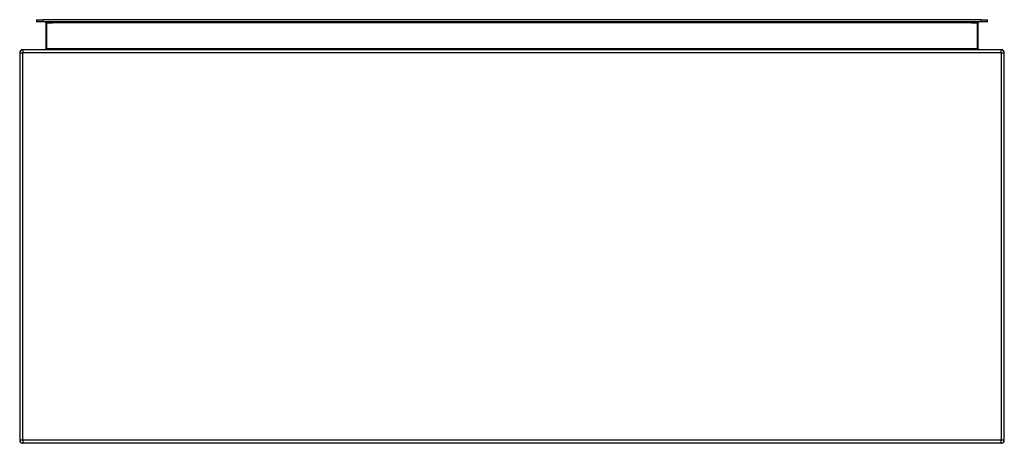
# Model space of a CAD drawing. Header units: inches. Extents: x 21.2 to 51.2, y 12.5 to 25.4.
import ezdxf

# ---------------------------------------------------------------- set-up
doc = ezdxf.new("R2010")
doc.units = ezdxf.units.IN
doc.header["$MEASUREMENT"] = 0
doc.layers.add('Visible Edges(ANSI)', color=7, linetype='Continuous', lineweight=25)
doc.layers.add('Visible Tangent Edges(ANSI)', color=7, linetype='Continuous', lineweight=25)

msp = doc.modelspace()

# ---------------------------------------------------------------- linework, layer by layer
at = {"layer": 'Visible Edges(ANSI)'}
for p, q in [((21.672, 25.405), (21.869, 25.405)), ((21.672, 25.405), (21.672, 25.337)), ((21.869, 25.337), (21.672, 25.337)), ((50.452, 25.405), (21.869, 25.405)), ((50.452, 25.337), (21.869, 25.337)), ((21.958, 25.306), (21.958, 24.52)), ((50.362, 24.52), (50.362, 25.306)), ((50.452, 25.405), (50.648, 25.405)), ((50.648, 25.337), (50.452, 25.337)), ((50.648, 25.337), (50.648, 25.405)), ((21.16, 24.39), (21.16, 12.588)), ((51.061, 24.489), (21.259, 24.489)), ((51.16, 12.588), (51.16, 24.39)), ((51.061, 12.489), (21.259, 12.489))]:
    msp.add_line(p, q, dxfattribs=at)
for centre, radius, start, end in [((21.927, 25.306), 0.031, 0, 90), ((21.259, 24.39), 0.099, 90, 180), ((21.927, 24.52), 0.031, 270, 0), ((51.061, 24.39), 0.099, 0, 90), ((21.259, 12.588), 0.099, 180, 270), ((51.061, 12.588), 0.099, 270, 0)]:
    msp.add_arc(centre, radius, start, end, dxfattribs=at)
for points, knots in [([(50.362, 25.306), (50.362, 25.308), (50.362, 25.309), (50.363, 25.313), (50.363, 25.315), (50.365, 25.319), (50.366, 25.321), (50.368, 25.325), (50.369, 25.326), (50.373, 25.33), (50.375, 25.332), (50.38, 25.335), (50.383, 25.336), (50.389, 25.337), (50.391, 25.337), (50.393, 25.337)], [-0.2988043, -0.2988043, -0.2988043, -0.2988043, -0.2776762, -0.2776762, -0.2438711, -0.2438711, -0.205012, -0.205012, -0.1712915, -0.1712915, -0.1177847, -0.1177847, -0.048226, -0.048226, 0.0007936, 0.0007936, 0.0007936, 0.0007936]), ([(50.393, 24.489), (50.391, 24.489), (50.389, 24.489), (50.383, 24.491), (50.38, 24.492), (50.375, 24.495), (50.373, 24.497), (50.369, 24.5), (50.368, 24.502), (50.366, 24.505), (50.365, 24.507), (50.363, 24.512), (50.363, 24.514), (50.362, 24.517), (50.362, 24.519), (50.362, 24.52)], [-0.0007936, -0.0007936, -0.0007936, -0.0007936, 0.048226, 0.048226, 0.1177847, 0.1177847, 0.1712915, 0.1712915, 0.205012, 0.205012, 0.2438711, 0.2438711, 0.2776762, 0.2776762, 0.2988043, 0.2988043, 0.2988043, 0.2988043])]:
    msp.add_open_spline(points, degree=3, knots=knots, dxfattribs=at)
at = {"layer": 'Visible Tangent Edges(ANSI)'}
for p, q in [((21.869, 25.337), (21.869, 25.405)), ((21.989, 25.306), (21.958, 25.306)), ((21.989, 25.337), (21.989, 25.306)), ((21.989, 25.306), (22.158, 25.306)), ((21.989, 24.52), (21.989, 25.306)), ((50.162, 25.306), (22.158, 25.306)), ((50.162, 25.306), (50.331, 25.306)), ((50.362, 25.306), (50.331, 25.306)), ((50.331, 25.306), (50.331, 24.52)), ((50.452, 25.405), (50.452, 25.337)), ((21.16, 24.39), (21.259, 24.39)), ((21.259, 24.489), (21.259, 24.39)), ((51.061, 24.39), (21.259, 24.39)), ((21.259, 12.588), (21.259, 24.39)), ((21.958, 24.52), (21.989, 24.52)), ((50.331, 24.52), (21.989, 24.52)), ((50.362, 24.52), (50.331, 24.52)), ((51.061, 24.39), (51.061, 24.489)), ((51.061, 24.39), (51.061, 12.588)), ((51.061, 24.39), (51.16, 24.39)), ((21.259, 12.588), (21.16, 12.588)), ((21.259, 12.588), (21.259, 12.489)), ((51.061, 12.588), (21.259, 12.588)), ((51.16, 12.588), (51.061, 12.588)), ((51.061, 12.489), (51.061, 12.588))]:
    msp.add_line(p, q, dxfattribs=at)
msp.add_ellipse((21.927, 24.52), major_axis=(0.062, 0), ratio=0.5, start_param=4.712389, end_param=6.283185, dxfattribs=at)
for points, knots in [([(50.393, 25.337), (50.389, 25.337), (50.384, 25.337), (50.373, 25.336), (50.367, 25.335), (50.356, 25.332), (50.352, 25.33), (50.345, 25.326), (50.343, 25.325), (50.339, 25.321), (50.336, 25.319), (50.333, 25.315), (50.332, 25.313), (50.331, 25.309), (50.331, 25.308), (50.331, 25.306)], [-0.0007936, -0.0007936, -0.0007936, -0.0007936, 0.048226, 0.048226, 0.1177847, 0.1177847, 0.1712915, 0.1712915, 0.205012, 0.205012, 0.2438711, 0.2438711, 0.2776762, 0.2776762, 0.2988043, 0.2988043, 0.2988043, 0.2988043]), ([(50.331, 24.52), (50.331, 24.519), (50.331, 24.517), (50.332, 24.514), (50.333, 24.512), (50.336, 24.507), (50.339, 24.505), (50.343, 24.502), (50.345, 24.5), (50.352, 24.497), (50.356, 24.495), (50.367, 24.492), (50.373, 24.491), (50.384, 24.489), (50.389, 24.489), (50.393, 24.489)], [-0.2988043, -0.2988043, -0.2988043, -0.2988043, -0.2776762, -0.2776762, -0.2438711, -0.2438711, -0.205012, -0.205012, -0.1712915, -0.1712915, -0.1177847, -0.1177847, -0.048226, -0.048226, 0.0007936, 0.0007936, 0.0007936, 0.0007936])]:
    msp.add_open_spline(points, degree=3, knots=knots, dxfattribs=at)

doc.saveas('drawing.dxf')
